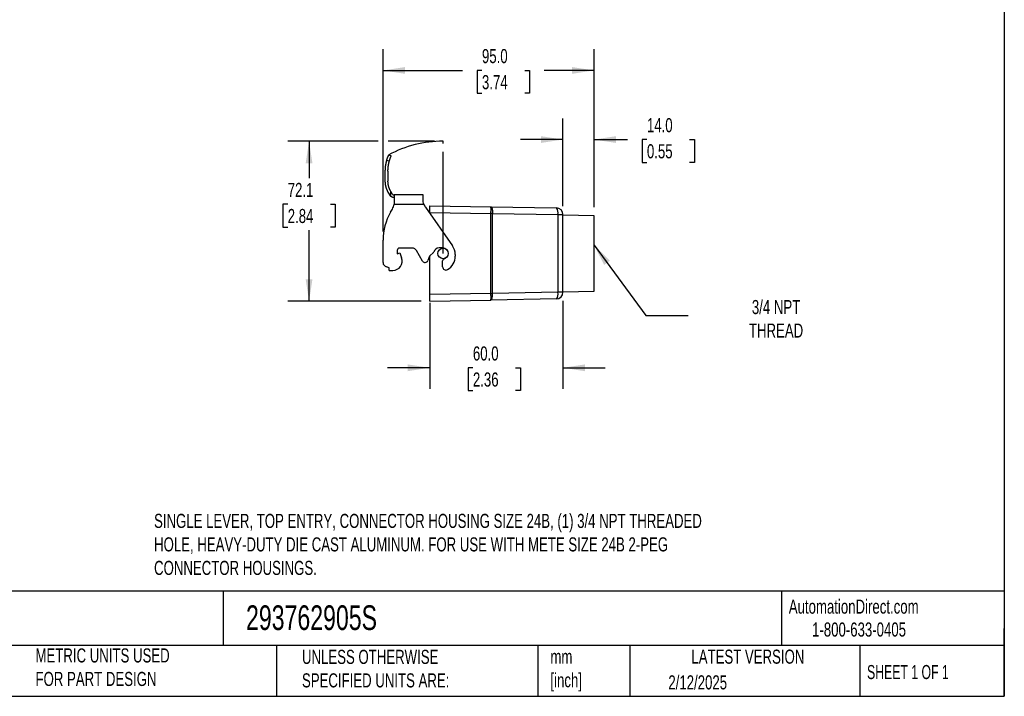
# Model space of a CAD drawing. Header units: millimetres. Extents: x 19 to 819, y 19 to 629.
# Tile 3 of 4: x 376 to 819, y 19 to 324. Entities that reach past the tile are written whole.
import ezdxf

# ---------------------------------------------------------------- set-up
doc = ezdxf.new("R2010")
doc.units = ezdxf.units.MM
doc.header["$LTSCALE"] = 3
doc.linetypes.add('SLD-Center', pattern=[19.05, 15.24, -1.27, 1.27, -1.27])
doc.linetypes.add('SLD-Solid', pattern=[0])
doc.layers.add('CENTER', color=40, linetype='SLD-Center')
doc.layers.add('DIMENSIONS', color=140, linetype='SLD-Solid', lineweight=25)
doc.layers.add('TEXT', color=140, linetype='SLD-Solid', lineweight=25)
doc.styles.add('SLDTEXTSTYLE0', font='TXT', dxfattribs={"width": 0.7})
doc.styles.add('SLDTEXTSTYLE1', font='TXT', dxfattribs={"width": 0.65})
doc.dimstyles.new('SLDDIMSTYLE0', dxfattribs={"dimtxt": 6.474023, "dimasz": 9.906, "dimexe": 0, "dimexo": 0.0625, "dimgap": 1.618506, "dimtad": 0, "dimtih": 1, "dimtoh": 1, "dimrnd": 1e-09, "dimzin": 4, "dimdsep": 46, "dimtxsty": 'SLDTEXTSTYLE0', "dimsah": 1, "dimcen": 0.09, "dimadec": 0, "dimazin": 1, "dimtfac": 1, "dimtofl": 0, "dimtmove": 0, "dimatfit": 3, "dimfxl": 0, "dimfrac": 2, "dimtolj": 1, "dimtzin": 12, "dimarcsym": 0})
doc.dimstyles.new('SLDDIMSTYLE2', dxfattribs={"dimtxt": 6.474023, "dimasz": 9.906, "dimexe": 0, "dimexo": 0.0625, "dimgap": 1.618506, "dimtad": 0, "dimtih": 1, "dimtoh": 1, "dimrnd": 1e-09, "dimzin": 12, "dimdsep": 46, "dimtxsty": 'SLDTEXTSTYLE0', "dimsah": 1, "dimcen": 0.09, "dimadec": 0, "dimazin": 3, "dimtfac": 1, "dimtofl": 0, "dimtmove": 0, "dimatfit": 3, "dimfxl": 0, "dimfrac": 2, "dimtolj": 1, "dimtzin": 12, "dimarcsym": 0})
doc.dimstyles.new('SLDDIMSTYLE3', dxfattribs={"dimtxt": 6.474023, "dimasz": 9.906, "dimexe": 0, "dimexo": 0.0625, "dimgap": 1.618506, "dimtad": 0, "dimtih": 1, "dimtoh": 1, "dimrnd": 1e-09, "dimzin": 4, "dimdsep": 46, "dimtxsty": 'SLDTEXTSTYLE0', "dimsah": 1, "dimcen": 0.09, "dimadec": 0, "dimazin": 1, "dimtfac": 1, "dimtmove": 0, "dimatfit": 0, "dimfxl": 0, "dimfrac": 2, "dimtolj": 1, "dimtzin": 12, "dimarcsym": 0})
doc.dimstyles.new('SLDDIMSTYLE4', dxfattribs={"dimtxt": 0.18, "dimasz": 9.906, "dimexe": 0, "dimexo": 0.0625, "dimgap": 0, "dimtad": 0, "dimtih": 1, "dimtoh": 1, "dimdec": 0, "dimrnd": 1e-09, "dimzin": 0, "dimdsep": 46, "dimtxsty": 'Standard', "dimsah": 1, "dimcen": 0.09, "dimadec": 0, "dimazin": 0, "dimtfac": 9.906, "dimtdec": 0, "dimtofl": 0, "dimtmove": 0, "dimatfit": 3, "dimfxl": 0, "dimfrac": 2, "dimtolj": 1, "dimtzin": 0, "dimarcsym": 0})

# ---------------------------------------------------------------- blocks, each defined once
blk = doc.blocks.new('_D_3')
at = {"layer": 'DIMENSIONS'}
for p, q in [((537.07, 269.1), (496.49, 269.1)), ((506.02, 269.1), (506.02, 252.44)), ((562.55, 269.1), (541.64, 269.1)), ((496.4, 240.7), (494.22, 240.7)), ((494.22, 240.7), (494.22, 230.42)), ((515.64, 240.7), (517.81, 240.7)), ((517.81, 240.7), (517.81, 230.42)), ((494.22, 230.42), (496.4, 230.42)), ((506.02, 197.04), (506.02, 228.97)), ((517.81, 230.42), (515.64, 230.42)), ((556.55, 197.04), (496.49, 197.04))]:
    blk.add_line(p, q, dxfattribs=at)
for points in [[(506.02, 269.1), (504.49, 259.19), (507.54, 259.19)], [(506.02, 197.04), (507.54, 206.94), (504.49, 206.94)]]:
    blk.add_solid(points, dxfattribs=at)
at = {"layer": 'DIMENSIONS', "char_height": 6.35, "attachment_point": 1, "style": 'SLDTEXTSTYLE0'}
for s, insert in [('72.1', (496.4, 250.34)), ('2.84', (496.4, 238.6))]:
    blk.add_mtext(s, dxfattribs=dict(at, insert=insert))
blk = doc.blocks.new('_D_4')
at = {"layer": 'DIMENSIONS'}
for p, q in [((560.36, 196.23), (560.36, 157.51)), ((620.36, 197.22), (620.36, 157.51)), ((560.36, 167.04), (541.31, 167.04)), ((579.81, 167.04), (577.63, 167.04)), ((577.63, 167.04), (577.63, 156.75)), ((599.05, 167.04), (601.22, 167.04)), ((601.22, 167.04), (601.22, 156.75)), ((620.36, 167.04), (639.41, 167.04)), ((577.63, 156.75), (579.81, 156.75)), ((601.22, 156.75), (599.05, 156.75))]:
    blk.add_line(p, q, dxfattribs=at)
for points in [[(560.36, 167.04), (550.45, 168.56), (550.45, 165.51)], [(620.36, 167.04), (630.26, 165.51), (630.26, 168.56)]]:
    blk.add_solid(points, dxfattribs=at)
at = {"layer": 'DIMENSIONS', "char_height": 6.35, "attachment_point": 1, "style": 'SLDTEXTSTYLE0'}
for s, insert in [('60.0', (579.81, 176.67)), ('2.36', (579.81, 164.93))]:
    blk.add_mtext(s, dxfattribs=dict(at, insert=insert))
blk = doc.blocks.new('_D_5')
at = {"layer": 'DIMENSIONS'}
for p, q in [((620.36, 239.85), (620.36, 279.38)), ((634.36, 239.35), (634.36, 279.38)), ((620.36, 269.85), (601.31, 269.85)), ((634.36, 269.85), (649.42, 269.85)), ((658.19, 269.85), (656.02, 269.85)), ((656.02, 269.85), (656.02, 259.56)), ((677.43, 269.85), (679.6, 269.85)), ((679.6, 269.85), (679.6, 259.56)), ((656.02, 259.56), (658.19, 259.56)), ((679.6, 259.56), (677.43, 259.56))]:
    blk.add_line(p, q, dxfattribs=at)
for points in [[(620.36, 269.85), (610.45, 271.38), (610.45, 268.33)], [(634.36, 269.85), (644.26, 268.33), (644.26, 271.38)]]:
    blk.add_solid(points, dxfattribs=at)
at = {"layer": 'DIMENSIONS', "char_height": 6.35, "attachment_point": 1, "style": 'SLDTEXTSTYLE0'}
for s, insert in [('14.0', (658.19, 279.49)), ('0.55', (658.19, 267.75))]:
    blk.add_mtext(s, dxfattribs=dict(at, insert=insert))
blk = doc.blocks.new('_D_6')
at = {"layer": 'DIMENSIONS'}
for p, q in [((539.36, 228.39), (539.36, 310.51)), ((634.36, 239.35), (634.36, 310.51)), ((539.36, 300.99), (575.12, 300.99)), ((583.89, 300.99), (581.72, 300.99)), ((581.72, 300.99), (581.72, 290.7)), ((603.13, 300.99), (605.3, 300.99)), ((605.3, 300.99), (605.3, 290.7)), ((634.36, 300.99), (611.9, 300.99)), ((581.72, 290.7), (583.89, 290.7)), ((605.3, 290.7), (603.13, 290.7))]:
    blk.add_line(p, q, dxfattribs=at)
for points in [[(539.36, 300.99), (549.26, 299.46), (549.26, 302.51)], [(634.36, 300.99), (624.45, 302.51), (624.45, 299.46)]]:
    blk.add_solid(points, dxfattribs=at)
at = {"layer": 'DIMENSIONS', "char_height": 6.35, "attachment_point": 1, "style": 'SLDTEXTSTYLE0'}
for s, insert in [('95.0', (583.89, 310.62)), ('3.74', (583.89, 298.88))]:
    blk.add_mtext(s, dxfattribs=dict(at, insert=insert))

msp = doc.modelspace()

# ---------------------------------------------------------------- linework, layer by layer
for p, q in [((541.888, 262.937), (542.989, 262.459)), ((541.043, 260.555), (542.154, 260.072)), ((540.358, 251.081), (540.358, 255.571)), ((541.558, 255.571), (541.558, 251.081)), ((542.474, 244.737), (541.698, 246.081)), ((542.858, 246.471), (542.737, 246.681)), ((542.858, 244.259), (542.858, 246.471)), ((544.358, 244.937), (544.358, 241.545)), ((557.358, 244.937), (544.358, 244.937)), ((557.358, 243.737), (557.358, 244.937)), ((544.304, 240.737), (557.735, 240.737)), ((557.358, 242.829), (557.358, 243.737)), ((560.358, 237.038), (560.358, 240.037)), ((560.358, 240.037), (587.935, 239.556)), ((587.935, 239.556), (617.411, 239.041)), ((542.708, 237.078), (543.555, 238.545)), ((558.444, 239.388), (570.593, 222.037)), ((560.358, 237.038), (587.947, 236.556)), ((560.358, 236.653), (560.358, 237.038)), ((587.947, 200.518), (587.947, 236.556)), ((588.647, 236.557), (618.135, 236.042)), ((588.647, 200.518), (588.647, 236.556)), ((618.135, 236.042), (618.135, 201.033)), ((618.135, 236.042), (620.358, 236.042)), ((620.358, 201.033), (620.358, 236.042)), ((634.358, 235.537), (620.358, 235.782)), ((634.358, 201.537), (634.358, 235.537)), ((539.358, 214.422), (539.358, 224.578)), ((545.758, 219.937), (545.758, 218.437)), ((545.758, 218.437), (546.886, 218.847)), ((552.604, 220.937), (546.758, 220.937)), ((546.886, 218.847), (547.714, 216.574)), ((557.119, 215.117), (554.336, 219.937)), ((560.358, 200.037), (560.358, 217.297)), ((562.015, 218.964), (560.484, 217.432)), ((566.158, 221.037), (564.568, 221.037)), ((571.858, 218.022), (571.858, 217.322)), ((559.902, 216.52), (559.466, 215.322)), ((566.158, 212.582), (566.158, 215.183)), ((542.158, 212.137), (540.841, 212.49)), ((542.158, 210.937), (542.158, 212.137)), ((542.158, 210.937), (543.767, 210.937)), ((587.947, 200.518), (560.358, 200.037)), ((560.358, 197.037), (560.358, 200.037)), ((618.135, 201.033), (588.647, 200.518)), ((620.358, 201.033), (618.135, 201.033)), ((620.358, 201.293), (634.358, 201.537)), ((560.358, 197.037), (587.935, 197.519)), ((617.411, 198.033), (587.935, 197.519))]:
    msp.add_line(p, q)
msp.add_circle((566.358, 218.537), 2.35)
for centre, radius, start, end in [((538.358, 241.545), 6, 330.0007, 352.26346), ((564.358, 224.578), 25, 150.0007, 180), ((614.683, 236.796), 3.533, 347.6769, 39.46658), ((617.358, 236.042), 3, 0, 89), ((564.858, 218.022), 7, 0, 34.9999), ((546.758, 219.937), 1, 90, 180), ((552.604, 218.937), 2, 29.99995, 90), ((562.252, 215.665), 2.5, 135, 159.99976), ((561.662, 219.317), 0.5, 315, 344.92643), ((564.558, 218.537), 2.5, 89.77255, 164.92643), ((566.158, 218.537), 2.5, 39.8702, 90), ((564.858, 217.315), 7, 300.60307, 0.05329), ((541.358, 214.422), 2, 180, 254.998), ((543.767, 215.137), 4.2, 270, 19.99948), ((558.245, 215.767), 1.3, 209.99995, 339.99976), ((567.158, 215.183), 1, 106.60155, 180), ((566.158, 218.537), 2.5, 286.60155, 320.1298), ((567.658, 212.582), 1.5, 180, 300.60307), ((614.683, 200.279), 3.533, 320.53342, 12.3231), ((617.358, 201.033), 3, 271, 0)]:
    msp.add_arc(centre, radius, start, end)
for points, knots in [([(541.043, 260.555), (541.058, 260.611), (541.09, 260.723), (541.139, 260.888), (541.188, 261.049), (541.237, 261.206), (541.287, 261.359), (541.37, 261.606), (541.484, 261.929), (541.618, 262.284), (541.733, 262.571), (541.811, 262.757), (541.858, 262.867), (541.884, 262.926), (541.887, 262.934), (541.888, 262.937)], [0, 0, 0, 0, 0.0420237, 0.08372, 0.1252282, 0.1666897, 0.2082462, 0.2500383, 0.375142, 0.4997882, 0.6249306, 0.7495584, 0.8333739, 0.9164659, 1, 1, 1, 1]), ([(542.154, 260.072), (542.169, 260.127), (542.2, 260.238), (542.246, 260.402), (542.294, 260.563), (542.343, 260.722), (542.392, 260.878), (542.471, 261.119), (542.584, 261.443), (542.711, 261.784), (542.829, 262.08), (542.917, 262.291), (542.968, 262.41), (542.987, 262.454), (542.989, 262.458), (542.989, 262.459)], [0, 0, 0, 0, 0.0410703, 0.0824151, 0.1240368, 0.1659375, 0.2081195, 0.250585, 0.3684746, 0.5003615, 0.6071067, 0.7501086, 0.8656773, 0.9489888, 1, 1, 1, 1]), ([(540.358, 255.571), (540.359, 255.718), (540.361, 256.006), (540.377, 256.432), (540.401, 256.842), (540.432, 257.237), (540.471, 257.616), (540.515, 257.979), (540.564, 258.327), (540.617, 258.659), (540.674, 258.976), (540.733, 259.277), (540.793, 259.562), (540.855, 259.832), (540.918, 260.087), (540.979, 260.326), (541.022, 260.48), (541.043, 260.555)], [0, 0, 0, 0, 0.0873341, 0.1717157, 0.2531449, 0.3316215, 0.4071457, 0.4797174, 0.5493366, 0.6160032, 0.6797174, 0.7404791, 0.7982882, 0.8531449, 0.9050491, 0.9540008, 1, 1, 1, 1]), ([(541.558, 255.571), (541.559, 255.713), (541.561, 255.991), (541.577, 256.401), (541.6, 256.795), (541.631, 257.173), (541.669, 257.535), (541.712, 257.881), (541.76, 258.21), (541.811, 258.523), (541.866, 258.821), (541.922, 259.102), (541.979, 259.367), (542.038, 259.616), (542.095, 259.85), (542.135, 260), (542.154, 260.072)], [0, 0, 0, 0, 0.0934646, 0.1835391, 0.2702234, 0.3535176, 0.4334216, 0.5099355, 0.5830591, 0.6527927, 0.719136, 0.7820891, 0.8416521, 0.8978249, 0.9506075, 1, 1, 1, 1]), ([(541.698, 246.081), (541.649, 246.167), (541.55, 246.342), (541.41, 246.614), (541.274, 246.897), (541.144, 247.192), (541.02, 247.5), (540.903, 247.82), (540.795, 248.151), (540.695, 248.501), (540.599, 248.888), (540.508, 249.333), (540.43, 249.851), (540.371, 250.441), (540.363, 250.86), (540.358, 251.081)], [0, 0, 0, 0, 0.0566056, 0.1148781, 0.174818, 0.2364254, 0.2997006, 0.364644, 0.4312558, 0.4995361, 0.5730263, 0.6598188, 0.7599127, 0.8733068, 1, 1, 1, 1]), ([(542.737, 246.681), (542.688, 246.768), (542.589, 246.945), (542.449, 247.22), (542.313, 247.51), (542.185, 247.813), (542.066, 248.13), (541.955, 248.461), (541.858, 248.796), (541.77, 249.151), (541.69, 249.543), (541.621, 249.998), (541.569, 250.518), (541.562, 250.887), (541.558, 251.081)], [0, 0, 0, 0, 0.0648278, 0.1318328, 0.2010157, 0.2723767, 0.3459163, 0.4216348, 0.4995327, 0.5730232, 0.6598161, 0.7599106, 0.8733057, 1, 1, 1, 1]), ([(542.858, 244.259), (542.823, 244.293), (542.751, 244.362), (542.652, 244.476), (542.557, 244.601), (542.502, 244.691), (542.474, 244.737)], [0, 0, 0, 0, 0.2376127, 0.4834721, 0.7375959, 1, 1, 1, 1]), ([(543.513, 245.337), (543.478, 245.397), (543.409, 245.518), (543.303, 245.702), (543.194, 245.889), (543.084, 246.08), (542.972, 246.274), (542.896, 246.405), (542.858, 246.471)], [0, 0, 0, 0, 0.1640417, 0.328806, 0.494542, 0.6614944, 0.8299026, 1, 1, 1, 1]), ([(544.206, 243.737), (544.189, 243.737), (544.154, 243.738), (544.093, 243.74), (544.025, 243.745), (543.927, 243.756), (543.789, 243.778), (543.612, 243.824), (543.427, 243.892), (543.239, 243.983), (543.044, 244.102), (542.921, 244.206), (542.858, 244.259)], [0, 0, 0, 0, 0.0623437, 0.1245686, 0.1870125, 0.2500093, 0.3735915, 0.4996564, 0.6151527, 0.7360389, 0.8638799, 1, 1, 1, 1]), ([(543.513, 245.337), (543.528, 245.313), (543.559, 245.264), (543.612, 245.199), (543.671, 245.14), (543.735, 245.089), (543.803, 245.045), (543.88, 245.005), (543.967, 244.972), (544.055, 244.95), (544.137, 244.939), (544.182, 244.938), (544.206, 244.937)], [0, 0, 0, 0, 0.0799815, 0.1601509, 0.2414185, 0.3246586, 0.410685, 0.5002355, 0.6194042, 0.7496874, 0.8656239, 1, 1, 1, 1]), ([(544.206, 244.937), (544.222, 244.937), (544.254, 244.937), (544.292, 244.937), (544.322, 244.937), (544.343, 244.937), (544.356, 244.937), (544.358, 244.937), (544.358, 244.937)], [0, 0, 0, 0, 0.1680369, 0.3342652, 0.499624, 0.6650674, 0.8315477, 1, 1, 1, 1]), ([(544.358, 243.737), (544.358, 243.737), (544.356, 243.737), (544.343, 243.737), (544.322, 243.737), (544.292, 243.737), (544.254, 243.737), (544.222, 243.737), (544.206, 243.737)], [0, 0, 0, 0, 0.1684523, 0.3349326, 0.500376, 0.6657348, 0.8319631, 1, 1, 1, 1]), ([(557.735, 240.737), (557.604, 241.089), (557.509, 241.444), (557.416, 241.979), (557.394, 242.156), (557.365, 242.499), (557.358, 242.666), (557.358, 242.829)], [0, 0, 0, 0, 0.5, 0.5, 0.75, 0.75, 1, 1, 1, 1]), ([(557.735, 240.737), (557.766, 240.658), (557.827, 240.499), (557.931, 240.267), (558.044, 240.039), (558.168, 239.816), (558.3, 239.598), (558.396, 239.458), (558.444, 239.388)], [0, 0, 0, 0, 0.1671699, 0.3337362, 0.5, 0.6662638, 0.8328301, 1, 1, 1, 1]), ([(587.947, 236.569), (587.948, 236.627), (587.95, 236.745), (587.953, 236.924), (587.956, 237.109), (587.958, 237.298), (587.96, 237.489), (587.962, 237.683), (587.963, 237.877), (587.965, 238.07), (587.965, 238.261), (587.965, 238.446), (587.965, 238.626), (587.964, 238.796), (587.963, 238.956), (587.961, 239.102), (587.958, 239.232), (587.955, 239.344), (587.951, 239.436), (587.946, 239.503), (587.941, 239.547), (587.937, 239.553), (587.935, 239.556)], [0, 0, 0, 0, 0.037008, 0.0753839, 0.1151276, 0.1562391, 0.1987183, 0.2425652, 0.2877798, 0.3343619, 0.3823116, 0.4316288, 0.4823135, 0.5343655, 0.5877848, 0.6425714, 0.6987252, 0.7562462, 0.8151342, 0.8753892, 0.9370112, 1, 1, 1, 1]), ([(587.935, 239.556), (587.949, 239.555), (587.978, 239.552), (588.02, 239.537), (588.062, 239.513), (588.102, 239.481), (588.141, 239.44), (588.179, 239.392), (588.216, 239.336), (588.251, 239.274), (588.285, 239.206), (588.318, 239.131), (588.348, 239.052), (588.378, 238.967), (588.405, 238.878), (588.431, 238.785), (588.456, 238.689), (588.479, 238.589), (588.5, 238.486), (588.52, 238.382), (588.538, 238.275), (588.554, 238.167), (588.57, 238.057), (588.583, 237.947), (588.595, 237.836), (588.606, 237.725), (588.616, 237.614), (588.624, 237.503), (588.631, 237.393), (588.636, 237.284), (588.641, 237.176), (588.645, 237.069), (588.647, 236.963), (588.648, 236.859), (588.649, 236.756), (588.649, 236.656), (588.648, 236.589), (588.647, 236.557)], [0, 0, 0, 0, 0.0361688, 0.0718908, 0.1071659, 0.1419941, 0.1763754, 0.2103099, 0.2437975, 0.2768382, 0.3094319, 0.3415788, 0.3732788, 0.4045319, 0.4353381, 0.4656974, 0.4956097, 0.5250752, 0.5540937, 0.5826653, 0.6107899, 0.6384677, 0.6656984, 0.6924823, 0.7188192, 0.7447092, 0.7701522, 0.7951483, 0.8196974, 0.8437996, 0.8674549, 0.8906631, 0.9134244, 0.9357388, 0.9576061, 0.9790266, 1, 1, 1, 1]), ([(587.935, 197.519), (588.135, 197.522), (588.327, 197.847), (588.591, 198.957), (588.66, 199.733), (588.647, 200.518)], [0, 0, 0, 0, 0.5, 0.5, 1, 1, 1, 1]), ([(587.935, 197.519), (587.936, 197.52), (587.939, 197.521), (587.942, 197.536), (587.945, 197.559), (587.948, 197.591), (587.95, 197.631), (587.953, 197.679), (587.955, 197.733), (587.957, 197.795), (587.959, 197.863), (587.96, 197.937), (587.962, 198.016), (587.963, 198.1), (587.964, 198.189), (587.964, 198.281), (587.965, 198.377), (587.965, 198.477), (587.965, 198.579), (587.965, 198.683), (587.965, 198.789), (587.965, 198.897), (587.964, 199.006), (587.964, 199.116), (587.963, 199.227), (587.962, 199.338), (587.961, 199.449), (587.96, 199.559), (587.959, 199.669), (587.958, 199.779), (587.957, 199.887), (587.955, 199.994), (587.954, 200.099), (587.952, 200.204), (587.951, 200.306), (587.949, 200.406), (587.948, 200.473), (587.947, 200.506)], [0, 0, 0, 0, 0.0361643, 0.0718819, 0.107153, 0.1419775, 0.1763553, 0.2102866, 0.2437712, 0.2768092, 0.3094006, 0.3415453, 0.3732434, 0.4044949, 0.4352997, 0.4656579, 0.4955695, 0.5250344, 0.5540526, 0.5826242, 0.6107492, 0.6384274, 0.665659, 0.692444, 0.7187822, 0.7446738, 0.7701187, 0.7951169, 0.8196685, 0.8437733, 0.8674315, 0.890643, 0.9134078, 0.9357259, 0.9575973, 0.979022, 1, 1, 1, 1])]:
    msp.add_open_spline(points, degree=3, knots=knots)
for points in [[(540.38, 256.456), (540.387, 256.616), (540.397, 256.777), (540.409, 256.937)], [(544.358, 241.545), (544.358, 241.277), (544.341, 241.008), (544.304, 240.737)], [(588.647, 236.557), (588.42, 236.561), (588.183, 236.565), (587.947, 236.569)], [(587.947, 200.506), (588.183, 200.51), (588.42, 200.514), (588.647, 200.518)]]:
    msp.add_open_spline(points, degree=3)
at = {"layer": 'CENTER', "linetype": 'SLD-Center'}
msp.add_line((566.358, 218.537), (566.358, 269.095), dxfattribs=at)
msp.add_arc((566.082, 218.496), 50.6, 89.68741, 118.56389, dxfattribs=at)
at = {"layer": 'TEXT'}
for p, q in [((819.15, 628.65), (819.15, 19.05)), ((819.15, 66.378), (19.05, 66.378)), ((467.277, 66.378), (467.277, 41.91)), ((718.726, 66.378), (718.726, 41.91)), ((819.15, 19.05), (819.15, 49.53)), ((819.15, 41.91), (19.05, 41.91)), ((491.341, 41.91), (491.341, 19.05)), ((609.073, 41.91), (609.073, 19.05)), ((650.436, 41.91), (650.436, 19.05)), ((754.046, 41.91), (754.046, 19.05)), ((19.05, 19.05), (819.15, 19.05))]:
    msp.add_line(p, q, dxfattribs=at)

# ---------------------------------------------------------------- texts
for s, insert, char_height, attachment_point, style in [('3/4 NPT^JTHREAD', (716.354, 197.571), 6.35, 2, 'SLDTEXTSTYLE0'), ('SINGLE LEVER, TOP ENTRY, CONNECTOR HOUSING SIZE 24B, (1) 3/4 NPT THREADED ^JHOLE, HEAVY-DUTY DIE CAST ALUMINUM. FOR USE WITH METE SIZE 24B 2-PEG ^JCONNECTOR HOUSINGS.', (436.204, 101.248), 6.35, 1, 'SLDTEXTSTYLE0'), ('AutomationDirect.com', (722.085, 62.63), 6.35, 1, 'SLDTEXTSTYLE0'), ('293762905S', (477.623, 60.032), 11.1125, 1, 'SLDTEXTSTYLE0'), ('1-800-633-0405', (732.575, 52.311), 6.35, 1, 'SLDTEXTSTYLE0'), ('METRIC UNITS USED ^JFOR PART DESIGN', (382.813, 40.637), 6.35, 1, 'SLDTEXTSTYLE0'), ('UNLESS OTHERWISE ^JSPECIFIED UNITS ARE:', (502.824, 39.993), 6.35, 1, 'SLDTEXTSTYLE0'), ('LATEST VERSION', (703.656, 40.092), 6.35, 2, 'SLDTEXTSTYLE0'), ('mm^J[inch]', (614.722, 40.07), 6.35, 1, 'SLDTEXTSTYLE0'), ('SHEET 1 OF 1', (757.324, 33.154), 6.35, 1, 'SLDTEXTSTYLE1'), ('2/12/2025', (667.838, 28.509), 6.35, 1, 'SLDTEXTSTYLE0')]:
    msp.add_mtext(s, dxfattribs=dict(at, insert=insert, char_height=char_height, attachment_point=attachment_point, style=style))

# ---------------------------------------------------------------- dimensions: what is measured, and where the dimension line sits
at = {"layer": 'DIMENSIONS'}
for base, p1, p2, dimstyle, picture, middle in [((539.358, 300.987), (634.358, 235.537), (539.358, 224.578), 'SLDDIMSTYLE0', '_D_6', (593.511, 300.987)), ((634.358, 269.852), (620.358, 236.042), (634.358, 235.537), 'SLDDIMSTYLE3', '_D_5', (667.811, 269.852)), ((620.358, 167.037), (560.358, 200.037), (620.358, 201.033), 'SLDDIMSTYLE3', '_D_4', (589.428, 167.037))]:
    dim = msp.add_linear_dim(base=base, p1=p1, p2=p2, dimstyle=dimstyle, dxfattribs=at)
    dim.commit()
    dim.dimension.update_dxf_attribs({"geometry": picture, "text_midpoint": middle, "dimtype": 160})
dim = msp.add_linear_dim(base=(506.016, 197.037), p1=(566.358, 269.095), p2=(560.358, 197.037), angle=90, dimstyle='SLDDIMSTYLE2', dxfattribs=at)
dim.commit()
dim.dimension.update_dxf_attribs({"geometry": '_D_3', "text_midpoint": (506.016, 240.705), "dimtype": 160})

# ---------------------------------------------------------------- leaders
at = {"layer": 'TEXT'}
msp.add_leader([(634.358, 222.325), (657.645, 190.614), (676.695, 190.614)], dimstyle='SLDDIMSTYLE4', dxfattribs=at)

doc.saveas('drawing.dxf')
